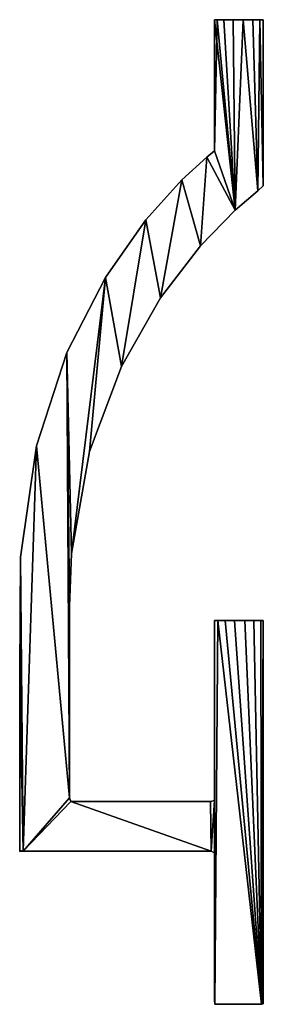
# Model space of a CAD drawing. Header units: inches. Extents: x 0.134 to 0.191, y 0.021 to 0.251.
import ezdxf

# ---------------------------------------------------------------- set-up
doc = ezdxf.new("R2010")
doc.units = ezdxf.units.IN
doc.header["$MEASUREMENT"] = 0
doc.layers.get('0').update_dxf_attribs({"true_color": 0xffffff})

msp = doc.modelspace()

# ---------------------------------------------------------------- meshes
mesh = msp.add_polyface()
corners = [(0.18048, 0.25106), (0.17987, 0.22043), (0.17987, 0.25106), (0.14534, 0.17331), (0.14642, 0.12634), (0.14595, 0.11407), (0.15437, 0.19087), (0.15066, 0.15017), (0.1581, 0.17007), (0.16384, 0.20429), (0.16724, 0.18607), (0.17224, 0.21363), (0.1766, 0.19821), (0.17806, 0.21896), (0.18467, 0.20653), (0.18205, 0.25106), (0.18421, 0.25106), (0.18658, 0.25106), (0.18998, 0.21107), (0.18879, 0.25106), (0.19047, 0.25106), (0.19125, 0.21221), (0.19124, 0.25106), (0.17988, 0.11073), (0.17987, 0.06865), (0.17987, 0.10905), (0.17987, 0.05646), (0.17987, 0.02206), (0.17992, 0.02106), (0.18065, 0.11073), (0.1908, 0.02106), (0.18233, 0.11073), (0.18454, 0.11073), (0.18691, 0.11073), (0.18907, 0.11073), (0.19064, 0.11073), (0.19125, 0.11073), (0.19125, 0.02116), (0.13454, 0.12548), (0.13433, 0.05697), (0.13433, 0.0985), (0.13433, 0.05675), (0.13516, 0.05683), (0.13823, 0.15154), (0.14595, 0.06929), (0.1463, 0.06845), (0.17904, 0.05683), (0.17892, 0.06845)]
mesh.append_faces([[corners[k] for k in face] for face in [(0, 1, 2), (21, 20, 22), (23, 24, 25), (30, 36, 37), (38, 39, 40)]], dxfattribs={"vtx0": -1})
mesh.append_faces([[corners[k] for k in face] for face in [(4, 6, 7), (7, 6, 8), (8, 9, 10), (10, 11, 12), (12, 13, 14), (14, 17, 18), (18, 20, 21), (26, 23, 27), (27, 23, 28), (28, 29, 30), (39, 38, 41), (41, 38, 42), (42, 45, 46), (44, 3, 5), (46, 24, 26)]], dxfattribs={"vtx0": -1, "vtx1": -1})
mesh.append_faces([[corners[k] for k in face] for face in [(14, 1, 0), (24, 23, 26), (42, 43, 44)]], dxfattribs={"vtx0": -1, "vtx1": -1, "vtx2": -1})
mesh.append_faces([[corners[k] for k in face] for face in [(3, 4, 5), (4, 3, 6), (8, 6, 9), (10, 9, 11), (12, 11, 13), (14, 13, 1), (14, 0, 15), (14, 15, 16), (14, 16, 17), (18, 17, 19), (18, 19, 20), (28, 23, 29), (30, 29, 31), (30, 31, 32), (30, 32, 33), (30, 33, 34), (30, 34, 35), (30, 35, 36), (42, 38, 43), (42, 44, 45), (44, 43, 3), (46, 45, 47), (46, 47, 24)]], dxfattribs={"vtx0": -1, "vtx2": -1})
mesh = msp.add_polyface()
corners = [(0.17992, 0.02106, 1.5), (0.17987, 0.05646, 1.5), (0.17987, 0.02206, 1.5), (0.17987, 0.06865, 1.5), (0.17987, 0.10905, 1.5), (0.17988, 0.11073, 1.5), (0.18065, 0.11073, 1.5), (0.1908, 0.02106, 1.5), (0.18233, 0.11073, 1.5), (0.18454, 0.11073, 1.5), (0.18691, 0.11073, 1.5), (0.18907, 0.11073, 1.5), (0.19064, 0.11073, 1.5), (0.19125, 0.11073, 1.5), (0.19125, 0.02116, 1.5), (0.13516, 0.05683, 1.5), (0.13433, 0.05697, 1.5), (0.13433, 0.05675, 1.5), (0.13433, 0.0985, 1.5), (0.13454, 0.12548, 1.5), (0.13823, 0.15154, 1.5), (0.14595, 0.06929, 1.5), (0.1463, 0.06845, 1.5), (0.17904, 0.05683, 1.5), (0.14534, 0.17331, 1.5), (0.17892, 0.06845, 1.5), (0.14642, 0.12634, 1.5), (0.15437, 0.19087, 1.5), (0.14595, 0.11407, 1.5), (0.15066, 0.15017, 1.5), (0.1581, 0.17007, 1.5), (0.16384, 0.20429, 1.5), (0.16724, 0.18607, 1.5), (0.17224, 0.21363, 1.5), (0.1766, 0.19821, 1.5), (0.17806, 0.21896, 1.5), (0.18467, 0.20653, 1.5), (0.17987, 0.22043, 1.5), (0.17987, 0.25106, 1.5), (0.18048, 0.25106, 1.5), (0.18205, 0.25106, 1.5), (0.18421, 0.25106, 1.5), (0.18658, 0.25106, 1.5), (0.18998, 0.21107, 1.5), (0.18879, 0.25106, 1.5), (0.19047, 0.25106, 1.5), (0.19125, 0.21221, 1.5), (0.19124, 0.25106, 1.5)]
mesh.append_faces([[corners[k] for k in face] for face in [(0, 1, 2), (13, 7, 14), (15, 16, 17), (45, 46, 47)]], dxfattribs={"vtx0": -1})
mesh.append_faces([[corners[k] for k in face] for face in [(3, 0, 4), (4, 0, 5), (5, 0, 6), (6, 7, 8), (8, 7, 9), (9, 7, 10), (10, 7, 11), (11, 7, 12), (12, 7, 13), (16, 15, 18), (18, 15, 19), (19, 15, 20), (21, 15, 22), (20, 21, 24), (22, 23, 25), (25, 23, 3), (24, 26, 27), (26, 24, 28), (28, 24, 21), (27, 30, 31), (31, 32, 33), (33, 34, 35), (35, 36, 37), (37, 36, 38), (38, 36, 39), (39, 36, 40), (40, 36, 41), (41, 36, 42), (42, 43, 44), (44, 43, 45)]], dxfattribs={"vtx0": -1, "vtx1": -1})
mesh.append_faces([[corners[k] for k in face] for face in [(1, 0, 3), (20, 15, 21)]], dxfattribs={"vtx0": -1, "vtx1": -1, "vtx2": -1})
mesh.append_faces([[corners[k] for k in face] for face in [(6, 0, 7), (22, 15, 23), (3, 23, 1), (27, 26, 29), (27, 29, 30), (31, 30, 32), (33, 32, 34), (35, 34, 36), (42, 36, 43), (45, 43, 46)]], dxfattribs={"vtx0": -1, "vtx2": -1})
mesh = msp.add_polyface()
corners = [(0.17987, 0.25106, 1.5), (0.17987, 0.22043), (0.17987, 0.22043, 1.5), (0.17987, 0.25106)]
mesh.append_faces([[corners[k] for k in face] for face in [(0, 1, 2), (1, 0, 3)]], dxfattribs={"vtx0": -1})
mesh = msp.add_polyface()
corners = [(0.17987, 0.25106, 1.5), (0.18048, 0.25106), (0.17987, 0.25106), (0.18048, 0.25106, 1.5)]
mesh.append_faces([[corners[k] for k in face] for face in [(0, 1, 2), (1, 0, 3)]], dxfattribs={"vtx0": -1})
mesh = msp.add_polyface()
corners = [(0.18048, 0.25106, 1.5), (0.18205, 0.25106), (0.18048, 0.25106), (0.18205, 0.25106, 1.5)]
mesh.append_faces([[corners[k] for k in face] for face in [(0, 1, 2), (1, 0, 3)]], dxfattribs={"vtx0": -1})
mesh = msp.add_polyface()
corners = [(0.18205, 0.25106, 1.5), (0.18421, 0.25106), (0.18205, 0.25106), (0.18421, 0.25106, 1.5)]
mesh.append_faces([[corners[k] for k in face] for face in [(0, 1, 2), (1, 0, 3)]], dxfattribs={"vtx0": -1})
mesh = msp.add_polyface()
corners = [(0.18421, 0.25106, 1.5), (0.18658, 0.25106), (0.18421, 0.25106), (0.18658, 0.25106, 1.5)]
mesh.append_faces([[corners[k] for k in face] for face in [(0, 1, 2), (1, 0, 3)]], dxfattribs={"vtx0": -1})
mesh = msp.add_polyface()
corners = [(0.18658, 0.25106, 1.5), (0.18879, 0.25106), (0.18658, 0.25106), (0.18879, 0.25106, 1.5)]
mesh.append_faces([[corners[k] for k in face] for face in [(0, 1, 2), (1, 0, 3)]], dxfattribs={"vtx0": -1})
mesh = msp.add_polyface()
corners = [(0.18879, 0.25106, 1.5), (0.19047, 0.25106), (0.18879, 0.25106), (0.19047, 0.25106, 1.5)]
mesh.append_faces([[corners[k] for k in face] for face in [(0, 1, 2), (1, 0, 3)]], dxfattribs={"vtx0": -1})
mesh = msp.add_polyface()
corners = [(0.19047, 0.25106, 1.5), (0.19124, 0.25106), (0.19047, 0.25106), (0.19124, 0.25106, 1.5)]
mesh.append_faces([[corners[k] for k in face] for face in [(0, 1, 2), (1, 0, 3)]], dxfattribs={"vtx0": -1})
mesh = msp.add_polyface()
corners = [(0.19124, 0.25106), (0.19125, 0.21221, 1.5), (0.19125, 0.21221), (0.19124, 0.25106, 1.5)]
mesh.append_faces([[corners[k] for k in face] for face in [(0, 1, 2), (1, 0, 3)]], dxfattribs={"vtx0": -1})
mesh = msp.add_polyface()
corners = [(0.17224, 0.21363, 1.5), (0.17806, 0.21896), (0.17224, 0.21363), (0.17806, 0.21896, 1.5)]
mesh.append_faces([[corners[k] for k in face] for face in [(0, 1, 2), (1, 0, 3)]], dxfattribs={"vtx0": -1})
mesh = msp.add_polyface()
corners = [(0.17806, 0.21896, 1.5), (0.17987, 0.22043), (0.17806, 0.21896), (0.17987, 0.22043, 1.5)]
mesh.append_faces([[corners[k] for k in face] for face in [(0, 1, 2), (1, 0, 3)]], dxfattribs={"vtx0": -1})
mesh = msp.add_polyface()
corners = [(0.17224, 0.21363, 1.5), (0.16384, 0.20429), (0.16384, 0.20429, 1.5), (0.17224, 0.21363)]
mesh.append_faces([[corners[k] for k in face] for face in [(0, 1, 2), (1, 0, 3)]], dxfattribs={"vtx0": -1})
mesh = msp.add_polyface()
corners = [(0.19125, 0.21221, 1.5), (0.18998, 0.21107), (0.19125, 0.21221), (0.18998, 0.21107, 1.5)]
mesh.append_faces([[corners[k] for k in face] for face in [(0, 1, 2), (1, 0, 3)]], dxfattribs={"vtx0": -1})
mesh = msp.add_polyface()
corners = [(0.18998, 0.21107, 1.5), (0.18467, 0.20653), (0.18998, 0.21107), (0.18467, 0.20653, 1.5)]
mesh.append_faces([[corners[k] for k in face] for face in [(0, 1, 2), (1, 0, 3)]], dxfattribs={"vtx0": -1})
mesh = msp.add_polyface()
corners = [(0.18467, 0.20653), (0.1766, 0.19821, 1.5), (0.1766, 0.19821), (0.18467, 0.20653, 1.5)]
mesh.append_faces([[corners[k] for k in face] for face in [(0, 1, 2), (1, 0, 3)]], dxfattribs={"vtx0": -1})
mesh = msp.add_polyface()
corners = [(0.16384, 0.20429, 1.5), (0.15437, 0.19087), (0.15437, 0.19087, 1.5), (0.16384, 0.20429)]
mesh.append_faces([[corners[k] for k in face] for face in [(0, 1, 2), (1, 0, 3)]], dxfattribs={"vtx0": -1})
mesh = msp.add_polyface()
corners = [(0.1766, 0.19821), (0.16724, 0.18607, 1.5), (0.16724, 0.18607), (0.1766, 0.19821, 1.5)]
mesh.append_faces([[corners[k] for k in face] for face in [(0, 1, 2), (1, 0, 3)]], dxfattribs={"vtx0": -1})
mesh = msp.add_polyface()
corners = [(0.15437, 0.19087, 1.5), (0.14534, 0.17331), (0.14534, 0.17331, 1.5), (0.15437, 0.19087)]
mesh.append_faces([[corners[k] for k in face] for face in [(0, 1, 2), (1, 0, 3)]], dxfattribs={"vtx0": -1})
mesh = msp.add_polyface()
corners = [(0.16724, 0.18607), (0.1581, 0.17007, 1.5), (0.1581, 0.17007), (0.16724, 0.18607, 1.5)]
mesh.append_faces([[corners[k] for k in face] for face in [(0, 1, 2), (1, 0, 3)]], dxfattribs={"vtx0": -1})
mesh = msp.add_polyface()
corners = [(0.14534, 0.17331, 1.5), (0.13823, 0.15154), (0.13823, 0.15154, 1.5), (0.14534, 0.17331)]
mesh.append_faces([[corners[k] for k in face] for face in [(0, 1, 2), (1, 0, 3)]], dxfattribs={"vtx0": -1})
mesh = msp.add_polyface()
corners = [(0.1581, 0.17007), (0.15066, 0.15017, 1.5), (0.15066, 0.15017), (0.1581, 0.17007, 1.5)]
mesh.append_faces([[corners[k] for k in face] for face in [(0, 1, 2), (1, 0, 3)]], dxfattribs={"vtx0": -1})
mesh = msp.add_polyface()
corners = [(0.13823, 0.15154, 1.5), (0.13454, 0.12548), (0.13454, 0.12548, 1.5), (0.13823, 0.15154)]
mesh.append_faces([[corners[k] for k in face] for face in [(0, 1, 2), (1, 0, 3)]], dxfattribs={"vtx0": -1})
mesh = msp.add_polyface()
corners = [(0.15066, 0.15017), (0.14642, 0.12634, 1.5), (0.14642, 0.12634), (0.15066, 0.15017, 1.5)]
mesh.append_faces([[corners[k] for k in face] for face in [(0, 1, 2), (1, 0, 3)]], dxfattribs={"vtx0": -1})
mesh = msp.add_polyface()
corners = [(0.13454, 0.12548, 1.5), (0.13433, 0.0985), (0.13433, 0.0985, 1.5), (0.13454, 0.12548)]
mesh.append_faces([[corners[k] for k in face] for face in [(0, 1, 2), (1, 0, 3)]], dxfattribs={"vtx0": -1})
mesh = msp.add_polyface()
corners = [(0.14642, 0.12634), (0.14595, 0.11407, 1.5), (0.14595, 0.11407), (0.14642, 0.12634, 1.5)]
mesh.append_faces([[corners[k] for k in face] for face in [(0, 1, 2), (1, 0, 3)]], dxfattribs={"vtx0": -1})
mesh = msp.add_polyface()
corners = [(0.14595, 0.11407), (0.14595, 0.06929, 1.5), (0.14595, 0.06929), (0.14595, 0.11407, 1.5)]
mesh.append_faces([[corners[k] for k in face] for face in [(0, 1, 2), (1, 0, 3)]], dxfattribs={"vtx0": -1})
mesh = msp.add_polyface()
corners = [(0.17988, 0.11073, 1.5), (0.17987, 0.10905), (0.17987, 0.10905, 1.5), (0.17988, 0.11073)]
mesh.append_faces([[corners[k] for k in face] for face in [(0, 1, 2), (1, 0, 3)]], dxfattribs={"vtx0": -1})
mesh = msp.add_polyface()
corners = [(0.17988, 0.11073, 1.5), (0.18065, 0.11073), (0.17988, 0.11073), (0.18065, 0.11073, 1.5)]
mesh.append_faces([[corners[k] for k in face] for face in [(0, 1, 2), (1, 0, 3)]], dxfattribs={"vtx0": -1})
mesh = msp.add_polyface()
corners = [(0.18065, 0.11073, 1.5), (0.18233, 0.11073), (0.18065, 0.11073), (0.18233, 0.11073, 1.5)]
mesh.append_faces([[corners[k] for k in face] for face in [(0, 1, 2), (1, 0, 3)]], dxfattribs={"vtx0": -1})
mesh = msp.add_polyface()
corners = [(0.18233, 0.11073, 1.5), (0.18454, 0.11073), (0.18233, 0.11073), (0.18454, 0.11073, 1.5)]
mesh.append_faces([[corners[k] for k in face] for face in [(0, 1, 2), (1, 0, 3)]], dxfattribs={"vtx0": -1})
mesh = msp.add_polyface()
corners = [(0.18454, 0.11073, 1.5), (0.18691, 0.11073), (0.18454, 0.11073), (0.18691, 0.11073, 1.5)]
mesh.append_faces([[corners[k] for k in face] for face in [(0, 1, 2), (1, 0, 3)]], dxfattribs={"vtx0": -1})
mesh = msp.add_polyface()
corners = [(0.18691, 0.11073, 1.5), (0.18907, 0.11073), (0.18691, 0.11073), (0.18907, 0.11073, 1.5)]
mesh.append_faces([[corners[k] for k in face] for face in [(0, 1, 2), (1, 0, 3)]], dxfattribs={"vtx0": -1})
mesh = msp.add_polyface()
corners = [(0.18907, 0.11073, 1.5), (0.19064, 0.11073), (0.18907, 0.11073), (0.19064, 0.11073, 1.5)]
mesh.append_faces([[corners[k] for k in face] for face in [(0, 1, 2), (1, 0, 3)]], dxfattribs={"vtx0": -1})
mesh = msp.add_polyface()
corners = [(0.19064, 0.11073, 1.5), (0.19125, 0.11073), (0.19064, 0.11073), (0.19125, 0.11073, 1.5)]
mesh.append_faces([[corners[k] for k in face] for face in [(0, 1, 2), (1, 0, 3)]], dxfattribs={"vtx0": -1})
mesh = msp.add_polyface()
corners = [(0.19125, 0.11073), (0.19125, 0.02116, 1.5), (0.19125, 0.02116), (0.19125, 0.11073, 1.5)]
mesh.append_faces([[corners[k] for k in face] for face in [(0, 1, 2), (1, 0, 3)]], dxfattribs={"vtx0": -1})
mesh = msp.add_polyface()
corners = [(0.17987, 0.10905, 1.5), (0.17987, 0.06865), (0.17987, 0.06865, 1.5), (0.17987, 0.10905)]
mesh.append_faces([[corners[k] for k in face] for face in [(0, 1, 2), (1, 0, 3)]], dxfattribs={"vtx0": -1})
mesh = msp.add_polyface()
corners = [(0.13433, 0.0985, 1.5), (0.13433, 0.05697), (0.13433, 0.05697, 1.5), (0.13433, 0.0985)]
mesh.append_faces([[corners[k] for k in face] for face in [(0, 1, 2), (1, 0, 3)]], dxfattribs={"vtx0": -1})
mesh = msp.add_polyface()
corners = [(0.14595, 0.06929), (0.1463, 0.06845, 1.5), (0.1463, 0.06845), (0.14595, 0.06929, 1.5)]
mesh.append_faces([[corners[k] for k in face] for face in [(0, 1, 2), (1, 0, 3)]], dxfattribs={"vtx0": -1})
mesh = msp.add_polyface()
corners = [(0.1463, 0.06845, 1.5), (0.17892, 0.06845), (0.1463, 0.06845), (0.17892, 0.06845, 1.5)]
mesh.append_faces([[corners[k] for k in face] for face in [(0, 1, 2), (1, 0, 3)]], dxfattribs={"vtx0": -1})
mesh = msp.add_polyface()
corners = [(0.17892, 0.06845, 1.5), (0.17987, 0.06865), (0.17892, 0.06845), (0.17987, 0.06865, 1.5)]
mesh.append_faces([[corners[k] for k in face] for face in [(0, 1, 2), (1, 0, 3)]], dxfattribs={"vtx0": -1})
mesh = msp.add_polyface()
corners = [(0.13433, 0.05697, 1.5), (0.13433, 0.05675), (0.13433, 0.05675, 1.5), (0.13433, 0.05697)]
mesh.append_faces([[corners[k] for k in face] for face in [(0, 1, 2), (1, 0, 3)]], dxfattribs={"vtx0": -1})
mesh = msp.add_polyface()
corners = [(0.13516, 0.05683, 1.5), (0.13433, 0.05675), (0.13516, 0.05683), (0.13433, 0.05675, 1.5)]
mesh.append_faces([[corners[k] for k in face] for face in [(0, 1, 2), (1, 0, 3)]], dxfattribs={"vtx0": -1})
mesh = msp.add_polyface()
corners = [(0.17904, 0.05683, 1.5), (0.13516, 0.05683), (0.17904, 0.05683), (0.13516, 0.05683, 1.5)]
mesh.append_faces([[corners[k] for k in face] for face in [(0, 1, 2), (1, 0, 3)]], dxfattribs={"vtx0": -1})
mesh = msp.add_polyface()
corners = [(0.17987, 0.05646, 1.5), (0.17904, 0.05683), (0.17987, 0.05646), (0.17904, 0.05683, 1.5)]
mesh.append_faces([[corners[k] for k in face] for face in [(0, 1, 2), (1, 0, 3)]], dxfattribs={"vtx0": -1})
mesh = msp.add_polyface()
corners = [(0.17987, 0.05646, 1.5), (0.17987, 0.02206), (0.17987, 0.02206, 1.5), (0.17987, 0.05646)]
mesh.append_faces([[corners[k] for k in face] for face in [(0, 1, 2), (1, 0, 3)]], dxfattribs={"vtx0": -1})
mesh = msp.add_polyface()
corners = [(0.17987, 0.02206, 1.5), (0.17992, 0.02106), (0.17992, 0.02106, 1.5), (0.17987, 0.02206)]
mesh.append_faces([[corners[k] for k in face] for face in [(0, 1, 2), (1, 0, 3)]], dxfattribs={"vtx0": -1})
mesh = msp.add_polyface()
corners = [(0.1908, 0.02106, 1.5), (0.17992, 0.02106), (0.1908, 0.02106), (0.17992, 0.02106, 1.5)]
mesh.append_faces([[corners[k] for k in face] for face in [(0, 1, 2), (1, 0, 3)]], dxfattribs={"vtx0": -1})
mesh = msp.add_polyface()
corners = [(0.19125, 0.02116, 1.5), (0.1908, 0.02106), (0.19125, 0.02116), (0.1908, 0.02106, 1.5)]
mesh.append_faces([[corners[k] for k in face] for face in [(0, 1, 2), (1, 0, 3)]], dxfattribs={"vtx0": -1})

doc.saveas('drawing.dxf')
